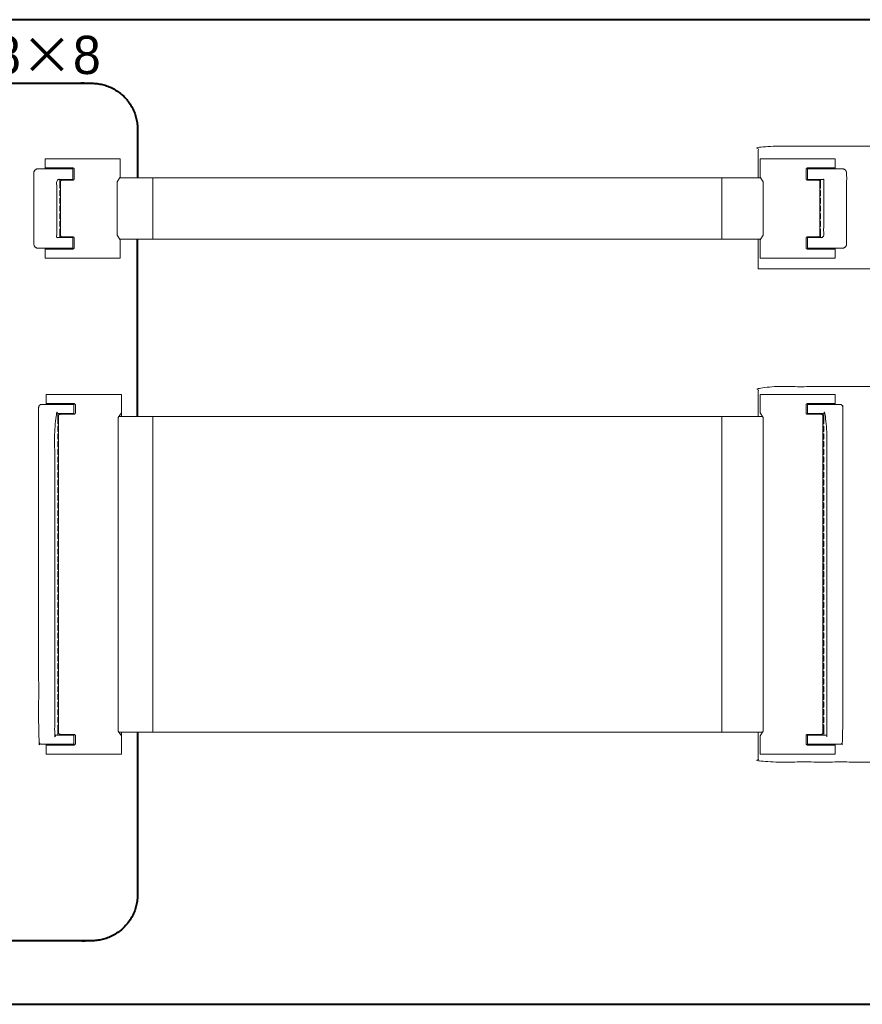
# Model space of a CAD drawing. Header units: millimetres. Extents: x -215 to 342, y -137 to 83.
# Tile 38 of 39: x 240 to 295, y -52 to 12. Entities that reach past the tile are written whole.
import ezdxf

# ---------------------------------------------------------------- set-up
doc = ezdxf.new("R2010")
doc.units = ezdxf.units.MM
doc.header["$LTSCALE"] = 10
doc.header["$MEASUREMENT"] = 0
for name, color, linetype, lineweight in [('尺寸标注', 3, 'Continuous', 20), ('细实线', 7, 'Continuous', 20), ('轮廓线', 7, 'Continuous', 40)]:
    doc.layers.add(name, color=color, linetype=linetype, lineweight=lineweight)
doc.styles.get("Standard").update_dxf_attribs({"font": 'simfang.ttf'})
doc.dimstyles.new('STANDARD_ACAD', dxfattribs={"dimtxt": 0.18, "dimasz": 0.18, "dimexe": 0.18, "dimexo": 0.0625, "dimgap": 0.09, "dimtad": 0, "dimtih": 1, "dimtoh": 1, "dimdec": 4, "dimzin": 0, "dimdsep": 46, "dimtxsty": 'Standard', "dimcen": 0.09, "dimadec": 0, "dimazin": 0, "dimtfac": 1, "dimtdec": 4, "dimtofl": 0, "dimtmove": 0, "dimatfit": 3, "dimfxl": 1, "dimtolj": 1, "dimtzin": 0, "dimarcsym": 0})

# ---------------------------------------------------------------- blocks, each defined once
blk = doc.blocks.new('*D95')
at = {"layer": 'Defpoints', "color": 0, "transparency": 16777216}
for p in [(225.087, 4.957), (222.764, 4.033)]:
    blk.add_point(p, dxfattribs=at)
at = {"layer": '尺寸标注', "color": 0, "lineweight": -2, "transparency": 16777216}
for p, q in [((227.41, 5.882), (229.733, 6.806)), ((223.926, 3.495), (223.926, 5.495)), ((222.926, 4.495), (224.926, 4.495)), ((220.441, 3.109), (218.118, 2.185))]:
    blk.add_line(p, q, dxfattribs=at)
at = {"layer": '尺寸标注', "color": 0, "transparency": 16777216}
for points in [[(227.256, 6.269), (227.564, 5.494), (225.087, 4.957)], [(220.287, 3.496), (220.595, 2.722), (222.764, 4.033)]]:
    blk.add_solid(points, dxfattribs=at)
at = {"layer": '尺寸标注', "color": 0, "transparency": 16777216, "insert": (237.328, 9.828), "char_height": 2.5, "attachment_point": 5}
blk.add_mtext('\\A1;{\\fGulim|b0|i0|c134|p0;M2.5\\fGulim|b0|i0|c0|p0;-8}×{\\fGulim|b0|i0|c134|p0;8}', dxfattribs=at)

msp = doc.modelspace()

# ---------------------------------------------------------------- linework, layer by layer
at = {"layer": '细实线'}
for points in [[(241.4, 2.415), (241.4, 2.465), (241.4, 3.065), (246.3, 3.065), (246.3, 1.865), (246.3, 1.819)], [(288.076, 1.819), (288.076, 1.865), (288.076, 3.065), (292.976, 3.065), (292.976, 2.465), (292.976, 2.415)], [(242.401, 1.14), (242.351, 1.14), (242.35, 1.715)], [(246.3, 1.865), (246.1, 1.565), (246.1, -1.935), (246.3, -2.235)], [(288.076, -2.235), (288.276, -1.935), (288.276, 1.565), (288.076, 1.865)], [(291.976, 1.14), (292.026, 1.14), (292.026, 1.715)], [(242.4, 0.64), (242.35, 0.64), (242.351, 0.99), (242.401, 0.99)], [(291.976, 0.99), (292.026, 0.99), (292.026, 0.64), (291.976, 0.64)], [(242.401, 0.14), (242.351, 0.14), (242.351, 0.49), (242.4, 0.49)], [(291.976, 0.49), (292.025, 0.49), (292.026, 0.49), (292.026, 0.14), (291.976, 0.14)], [(242.401, -0.86), (242.351, -0.86), (242.35, -0.51), (242.4, -0.51)], [(242.4, -0.36), (242.351, -0.36), (242.351, -0.01), (242.401, -0.01)], [(291.976, -0.01), (292.026, -0.01), (292.026, -0.36), (291.976, -0.36)], [(291.976, -0.51), (292.026, -0.51), (292.026, -0.86), (291.976, -0.86)], [(242.4, -1.36), (242.35, -1.36), (242.351, -1.01), (242.401, -1.01)], [(291.976, -1.01), (292.026, -1.01), (292.026, -1.36), (291.976, -1.36)], [(242.35, -2.085), (242.351, -1.51), (242.4, -1.51)], [(291.976, -1.51), (292.026, -1.51), (292.026, -2.085)], [(246.3, -2.188), (246.3, -2.235), (246.3, -3.435), (241.4, -3.435), (241.4, -2.835), (241.4, -2.785)], [(287.948, -2.188), (287.948, -4.119), (296.343, -4.119), (304.967, -11.818)], [(292.976, -2.785), (292.976, -2.835), (292.976, -3.435), (288.076, -3.435), (288.076, -2.235), (288.076, -2.188)], [(241.472, -12.975), (241.472, -12.925), (241.472, -12.325), (246.372, -12.325), (246.372, -13.525), (246.372, -13.775)], [(292.976, -35.175), (292.976, -35.225), (292.976, -35.825), (288.076, -35.825), (288.076, -34.625), (288.276, -34.325), (288.276, -13.825), (288.076, -13.525), (288.076, -12.325), (292.976, -12.325), (292.976, -12.925), (292.976, -12.975)], [(242.272, -14.25), (242.222, -14.25), (242.222, -13.575)], [(246.372, -13.525), (246.172, -13.825), (246.172, -34.325), (246.372, -34.625)], [(292.226, -13.575), (292.226, -14.25), (292.176, -14.25)], [(242.272, -14.75), (242.222, -14.75), (242.222, -14.4), (242.272, -14.4)], [(292.176, -14.4), (292.226, -14.4), (292.226, -14.75), (292.176, -14.75)], [(242.272, -15.25), (242.272, -15.25), (242.222, -15.25), (242.222, -14.9), (242.272, -14.9)], [(242.272, -15.75), (242.222, -15.75), (242.222, -15.4), (242.272, -15.4)], [(292.176, -14.9), (292.226, -14.9), (292.226, -15.25), (292.176, -15.25)], [(292.176, -15.4), (292.226, -15.4), (292.226, -15.75), (292.176, -15.75)], [(242.272, -16.25), (242.222, -16.25), (242.222, -15.9), (242.272, -15.9)], [(292.176, -15.9), (292.226, -15.9), (292.226, -16.25), (292.176, -16.25)], [(242.272, -16.75), (242.222, -16.75), (242.222, -16.4), (242.272, -16.4)], [(292.176, -16.4), (292.226, -16.4), (292.226, -16.75), (292.176, -16.75)], [(242.272, -17.25), (242.222, -17.25), (242.222, -16.9), (242.272, -16.9)], [(292.176, -16.9), (292.226, -16.9), (292.226, -17.25), (292.176, -17.25)], [(242.272, -17.75), (242.222, -17.75), (242.222, -17.4), (242.272, -17.4)], [(242.272, -18.25), (242.222, -18.25), (242.222, -17.9), (242.272, -17.9)], [(292.176, -17.4), (292.226, -17.4), (292.226, -17.75), (292.176, -17.75)], [(292.176, -17.9), (292.226, -17.9), (292.226, -18.25), (292.176, -18.25)], [(242.272, -18.75), (242.222, -18.75), (242.222, -18.4), (242.272, -18.4)], [(292.176, -18.4), (292.226, -18.4), (292.226, -18.75), (292.176, -18.75)], [(242.272, -19.25), (242.222, -19.25), (242.222, -18.9), (242.272, -18.9)], [(292.176, -18.9), (292.226, -18.9), (292.226, -19.25), (292.176, -19.25)], [(242.272, -19.75), (242.222, -19.75), (242.222, -19.4), (242.272, -19.4)], [(242.272, -20.25), (242.222, -20.25), (242.222, -19.9), (242.272, -19.9)], [(292.176, -19.4), (292.226, -19.4), (292.226, -19.75), (292.176, -19.75)], [(292.176, -19.9), (292.226, -19.9), (292.226, -20.25), (292.176, -20.25)], [(242.272, -20.75), (242.222, -20.75), (242.222, -20.4), (242.272, -20.4)], [(292.176, -20.4), (292.226, -20.4), (292.226, -20.75), (292.176, -20.75)], [(242.272, -21.25), (242.222, -21.25), (242.222, -20.9), (242.272, -20.9)], [(292.176, -20.9), (292.226, -20.9), (292.226, -21.25), (292.176, -21.25)], [(242.272, -21.75), (242.222, -21.75), (242.222, -21.4), (242.272, -21.4)], [(292.176, -21.4), (292.226, -21.4), (292.226, -21.749), (292.226, -21.75), (292.225, -21.75), (292.176, -21.75)], [(242.272, -22.25), (242.222, -22.25), (242.222, -21.9), (242.272, -21.9)], [(242.272, -22.75), (242.222, -22.75), (242.222, -22.4), (242.272, -22.4)], [(292.176, -21.9), (292.226, -21.9), (292.226, -22.25), (292.176, -22.25)], [(292.176, -22.4), (292.226, -22.4), (292.226, -22.749), (292.226, -22.75), (292.225, -22.75), (292.176, -22.75)], [(242.272, -23.25), (242.222, -23.25), (242.222, -22.9), (242.272, -22.9)], [(292.176, -22.9), (292.226, -22.9), (292.226, -23.25), (292.176, -23.25)], [(242.272, -23.75), (242.222, -23.75), (242.222, -23.4), (242.272, -23.4)], [(292.176, -23.4), (292.226, -23.4), (292.226, -23.75), (292.176, -23.75)], [(242.272, -24.25), (242.222, -24.25), (242.222, -23.9), (242.272, -23.9)], [(242.272, -24.75), (242.222, -24.75), (242.222, -24.4), (242.272, -24.4)], [(292.176, -23.9), (292.226, -23.9), (292.226, -24.25), (292.176, -24.25)], [(292.176, -24.4), (292.226, -24.4), (292.226, -24.75), (292.176, -24.75)], [(242.272, -25.25), (242.222, -25.25), (242.222, -24.9), (242.272, -24.9)], [(292.176, -24.9), (292.226, -24.9), (292.226, -25.25), (292.176, -25.25)], [(242.272, -25.75), (242.222, -25.75), (242.222, -25.4), (242.272, -25.4)], [(292.176, -25.4), (292.225, -25.4), (292.226, -25.4), (292.226, -25.749), (292.226, -25.75), (292.225, -25.75), (292.176, -25.75)], [(242.272, -26.25), (242.222, -26.25), (242.222, -25.9), (242.272, -25.9)], [(292.176, -25.9), (292.226, -25.9), (292.226, -26.25), (292.176, -26.25)], [(242.272, -26.4), (242.222, -26.4), (242.222, -26.749), (242.222, -26.75), (242.272, -26.75)], [(242.272, -27.25), (242.222, -27.25), (242.222, -26.9), (242.272, -26.9)], [(292.176, -26.4), (292.225, -26.4), (292.226, -26.4), (292.226, -26.749), (292.226, -26.75), (292.225, -26.75), (292.176, -26.75)], [(292.176, -26.9), (292.226, -26.9), (292.226, -27.25), (292.176, -27.25)], [(242.272, -27.75), (242.222, -27.75), (242.222, -27.4), (242.272, -27.4)], [(292.176, -27.4), (292.226, -27.4), (292.226, -27.75), (292.176, -27.75)], [(242.272, -28.25), (242.222, -28.25), (242.222, -27.9), (242.272, -27.9)], [(292.176, -27.9), (292.226, -27.9), (292.226, -28.25), (292.176, -28.25)], [(242.272, -28.75), (242.222, -28.75), (242.222, -28.4), (242.272, -28.4)], [(242.272, -29.25), (242.222, -29.25), (242.222, -28.9), (242.272, -28.9)], [(292.176, -28.4), (292.226, -28.4), (292.226, -28.75), (292.176, -28.75)], [(292.176, -28.9), (292.226, -28.9), (292.226, -29.25), (292.176, -29.25)], [(242.272, -29.75), (242.222, -29.75), (242.222, -29.4), (242.272, -29.4)], [(292.176, -29.4), (292.226, -29.4), (292.226, -29.75), (292.176, -29.75)], [(242.272, -30.25), (242.222, -30.25), (242.222, -29.9), (242.272, -29.9)], [(292.176, -29.9), (292.226, -29.9), (292.226, -30.25), (292.176, -30.25)], [(242.272, -30.75), (242.222, -30.75), (242.222, -30.4), (242.272, -30.4)], [(292.176, -30.4), (292.226, -30.4), (292.226, -30.75), (292.176, -30.75)], [(242.272, -31.25), (242.222, -31.25), (242.222, -30.9), (242.272, -30.9)], [(242.272, -31.75), (242.222, -31.75), (242.222, -31.4), (242.272, -31.4)], [(292.176, -30.9), (292.226, -30.9), (292.226, -31.25), (292.176, -31.25)], [(292.176, -31.4), (292.226, -31.4), (292.226, -31.75), (292.176, -31.75)], [(242.272, -32.25), (242.222, -32.25), (242.222, -31.9), (242.272, -31.9)], [(292.176, -31.9), (292.226, -31.9), (292.226, -32.25), (292.176, -32.25)], [(242.272, -32.75), (242.222, -32.75), (242.222, -32.4), (242.272, -32.4)], [(292.176, -32.4), (292.226, -32.4), (292.226, -32.75), (292.176, -32.75)], [(242.272, -33.25), (242.222, -33.25), (242.222, -32.9), (242.272, -32.9)], [(242.272, -33.75), (242.222, -33.75), (242.222, -33.4), (242.272, -33.4)], [(292.176, -32.9), (292.226, -32.9), (292.226, -33.25), (292.176, -33.25)], [(292.176, -33.4), (292.226, -33.4), (292.226, -33.75), (292.176, -33.75)], [(242.222, -34.575), (242.222, -33.9), (242.272, -33.9)], [(292.176, -33.9), (292.226, -33.9), (292.226, -34.575)], [(246.372, -34.375), (246.372, -34.625), (246.372, -35.825), (241.472, -35.825), (241.472, -35.225), (241.472, -35.175)]]:
    msp.add_lwpolyline(points, dxfattribs=at)
for points, weights, degree, knots in [([(287.948, -34.374), (287.948, -35.027), (287.948, -35.679), (287.948, -36.331), (297.283, -36.331), (306.618, -36.331), (315.954, -36.331), (316.17, -36.331), (316.384, -36.331), (316.576, -36.331), (316.644, -36.331), (316.707, -36.331), (316.988, -36.331), (317.1, -36.331), (317.1, -36.331), (317.1, -28.16), (317.1, -19.989), (317.1, -11.818), (317.1, -6.585), (317.1, -1.352), (317.1, 3.882), (317.1, 3.882), (316.988, 3.882), (316.707, 3.882), (316.644, 3.882), (316.576, 3.882), (316.384, 3.882), (316.17, 3.882), (315.954, 3.882), (306.618, 3.882), (297.283, 3.882), (287.948, 3.882), (287.948, 3.194), (287.948, 2.506), (287.948, 1.819)], [1, 1, 1, 1, 1, 1, 1, 0.927445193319, 0.88185004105, 0.863214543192, 0.856773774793, 0.853553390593, 0.853553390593, 0.902368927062, 1, 1, 1, 1, 1, 1, 1, 0.902368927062, 0.853553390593, 0.853553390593, 0.856774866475, 0.863217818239, 0.88185538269, 0.927449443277, 1, 1, 1, 1, 1, 1, 1], 3, [20.427787, 20.427787, 20.427787, 20.427787, 22.2, 22.2, 22.2, 45.160235, 45.160235, 45.160235, 45.743906, 45.743906, 45.743906, 45.945634, 45.945634, 46.731032, 46.731032, 46.731032, 68.931032, 68.931032, 68.931032, 83.149369, 83.149369, 83.149369, 83.934767, 83.934767, 84.136529, 84.136529, 84.136529, 84.720165, 84.720165, 84.720165, 107.680401, 107.680401, 107.680401, 109.548675, 109.548675, 109.548675, 109.548675]), ([(240.65, 2.115), (240.65, -0.185), (240.65, -2.485), (240.65, -2.785), (240.95, -2.785), (241.925, -2.785), (242.9, -2.785), (243.2, -2.785), (243.2, -2.785), (243.2, -2.435), (243.2, -2.085), (243.2, -2.085), (242.9, -2.085), (242.525, -2.085), (242.15, -2.085), (242.15, -0.185), (242.15, 1.715), (242.525, 1.715), (242.9, 1.715), (243.2, 1.715), (243.2, 1.715), (243.2, 2.065), (243.2, 2.415), (243.2, 2.415), (242.9, 2.415), (241.925, 2.415), (240.95, 2.415), (240.65, 2.415), (240.65, 2.115)], [1, 1, 1, 0.707106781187, 1, 1, 1, 0.707106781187, 1, 1, 1, 0.707106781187, 1, 1, 1, 1, 1, 1, 1, 0.707106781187, 1, 1, 1, 0.707106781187, 1, 1, 1, 0.707106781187, 1], 2, [2.892478, 2.892478, 2.892478, 7.492478, 7.492478, 7.963717, 7.963717, 9.913717, 9.913717, 10.384956, 10.384956, 11.084956, 11.084956, 11.556194, 11.556194, 12.306194, 12.306194, 16.106194, 16.106194, 16.856194, 16.856194, 17.327433, 17.327433, 18.027433, 18.027433, 18.498672, 18.498672, 20.448672, 20.448672, 20.919911, 20.919911, 20.919911]), ([(241.4, -2.835), (242.3, -2.835), (243.2, -2.835), (243.3, -2.835), (243.3, -2.735), (243.3, -2.435), (243.3, -2.135), (243.3, -2.035), (243.2, -2.035), (242.85, -2.035), (242.5, -2.035), (242.4, -2.035), (242.4, -1.935), (242.4, -0.185), (242.4, 1.565), (242.4, 1.665), (242.5, 1.665), (242.85, 1.665), (243.2, 1.665), (243.3, 1.665), (243.3, 1.765), (243.3, 2.065), (243.3, 2.365), (243.3, 2.465), (243.2, 2.465), (242.3, 2.465), (241.4, 2.465)], [1, 1, 1, 0.707106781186, 1, 1, 1, 0.707106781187, 1, 1, 1, 0.707106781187, 1, 1, 1, 0.707106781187, 1, 1, 1, 0.707106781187, 1, 1, 1, 0.707106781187, 1, 1, 1], 2, [-1.8, -1.8, -1.8, 0, 0, 0.15708, 0.15708, 0.75708, 0.75708, 0.914159, 0.914159, 1.614159, 1.614159, 1.771239, 1.771239, 5.271239, 5.271239, 5.428319, 5.428319, 6.128319, 6.128319, 6.285398, 6.285398, 6.885398, 6.885398, 7.042478, 7.042478, 8.842478, 8.842478, 8.842478]), ([(292.976, 2.465), (292.076, 2.465), (291.176, 2.465), (291.076, 2.465), (291.076, 2.365), (291.076, 2.065), (291.076, 1.765), (291.076, 1.665), (291.176, 1.665), (291.526, 1.665), (291.876, 1.665), (291.976, 1.665), (291.976, 1.565), (291.976, -0.185), (291.976, -1.935), (291.976, -2.035), (291.876, -2.035), (291.526, -2.035), (291.176, -2.035), (291.076, -2.035), (291.076, -2.135), (291.076, -2.435), (291.076, -2.735), (291.076, -2.835), (291.176, -2.835), (292.076, -2.835), (292.976, -2.835)], [1, 1, 1, 0.707106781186, 1, 1, 1, 0.707106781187, 1, 1, 1, 0.707106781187, 1, 1, 1, 0.707106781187, 1, 1, 1, 0.707106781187, 1, 1, 1, 0.707106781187, 1, 1, 1], 2, [-1.8, -1.8, -1.8, 0, 0, 0.15708, 0.15708, 0.75708, 0.75708, 0.914159, 0.914159, 1.614159, 1.614159, 1.771239, 1.771239, 5.271239, 5.271239, 5.428319, 5.428319, 6.128319, 6.128319, 6.285398, 6.285398, 6.885398, 6.885398, 7.042478, 7.042478, 8.842478, 8.842478, 8.842478]), ([(293.726, -2.485), (293.726, -0.185), (293.726, 2.115), (293.726, 2.415), (293.426, 2.415), (292.451, 2.415), (291.476, 2.415), (291.176, 2.415), (291.176, 2.415), (291.176, 2.065), (291.176, 1.715), (291.176, 1.715), (291.476, 1.715), (291.851, 1.715), (292.226, 1.715), (292.226, -0.185), (292.226, -2.085), (291.851, -2.085), (291.476, -2.085), (291.176, -2.085), (291.176, -2.085), (291.176, -2.435), (291.176, -2.785), (291.176, -2.785), (291.476, -2.785), (292.451, -2.785), (293.426, -2.785), (293.726, -2.785), (293.726, -2.485)], [1, 1, 1, 0.707106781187, 1, 1, 1, 0.707106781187, 1, 1, 1, 0.707106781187, 1, 1, 1, 1, 1, 1, 1, 0.707106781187, 1, 1, 1, 0.707106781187, 1, 1, 1, 0.707106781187, 1], 2, [2.892478, 2.892478, 2.892478, 7.492478, 7.492478, 7.963717, 7.963717, 9.913717, 9.913717, 10.384956, 10.384956, 11.084956, 11.084956, 11.556194, 11.556194, 12.306194, 12.306194, 16.106194, 16.106194, 16.856194, 16.856194, 17.327433, 17.327433, 18.027433, 18.027433, 18.498672, 18.498672, 20.448672, 20.448672, 20.919911, 20.919911, 20.919911]), ([(317.1, -11.818), (317.1, -11.818), (316.988, -11.818), (316.54, -11.818), (316.253, -11.818), (315.954, -11.818), (306.618, -11.818), (297.283, -11.818), (287.948, -11.818), (287.948, -12.47), (287.948, -13.123), (287.948, -13.775)], [1, 0.902368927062, 0.853553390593, 0.853553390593, 0.902368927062, 1, 1, 1, 1, 1, 1, 1], 3, [-1.570796, -1.570796, -1.570796, -1.570796, -0.785398, -0.785398, 0, 0, 0, 22.960235, 22.960235, 22.960235, 24.732101, 24.732101, 24.732101, 24.732101]), ([(240.972, -13.175), (240.972, -24.075), (240.972, -34.975), (240.972, -35.175), (241.172, -35.175), (242.122, -35.175), (243.072, -35.175), (243.272, -35.175), (243.272, -35.175), (243.272, -34.875), (243.272, -34.575), (243.272, -34.575), (243.072, -34.575), (242.547, -34.575), (242.022, -34.575), (242.022, -24.075), (242.022, -13.575), (242.547, -13.575), (243.072, -13.575), (243.272, -13.575), (243.272, -13.575), (243.272, -13.275), (243.272, -12.975), (243.272, -12.975), (243.072, -12.975), (242.122, -12.975), (241.172, -12.975), (240.972, -12.975), (240.972, -13.175)], [1, 1, 1, 0.707106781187, 1, 1, 1, 0.707106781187, 1, 1, 1, 0.707106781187, 1, 1, 1, 1, 1, 1, 1, 0.707106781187, 1, 1, 1, 0.707106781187, 1, 1, 1, 0.707106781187, 1], 2, [2.528319, 2.528319, 2.528319, 24.328319, 24.328319, 24.642478, 24.642478, 26.542478, 26.542478, 26.856637, 26.856637, 27.456637, 27.456637, 27.770796, 27.770796, 28.820796, 28.820796, 49.820796, 49.820796, 50.870796, 50.870796, 51.184956, 51.184956, 51.784956, 51.784956, 52.099115, 52.099115, 53.999115, 53.999115, 54.313274, 54.313274, 54.313274]), ([(241.472, -35.225), (242.372, -35.225), (243.272, -35.225), (243.372, -35.225), (243.372, -35.125), (243.372, -34.875), (243.372, -34.625), (243.372, -34.525), (243.272, -34.525), (242.822, -34.525), (242.372, -34.525), (242.272, -34.525), (242.272, -34.425), (242.272, -24.075), (242.272, -13.725), (242.272, -13.625), (242.372, -13.625), (242.822, -13.625), (243.272, -13.625), (243.372, -13.625), (243.372, -13.525), (243.372, -13.275), (243.372, -13.025), (243.372, -12.925), (243.272, -12.925), (242.372, -12.925), (241.472, -12.925)], [1, 1, 1, 0.707106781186, 1, 1, 1, 0.707106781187, 1, 1, 1, 0.707106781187, 1, 1, 1, 0.707106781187, 1, 1, 1, 0.707106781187, 1, 1, 1, 0.707106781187, 1, 1, 1], 2, [60.049429, 60.049429, 60.049429, 61.849429, 61.849429, 62.006508, 62.006508, 62.506508, 62.506508, 62.663588, 62.663588, 63.563588, 63.563588, 63.720668, 63.720668, 84.420668, 84.420668, 84.577747, 84.577747, 85.477747, 85.477747, 85.634827, 85.634827, 86.134827, 86.134827, 86.291907, 86.291907, 88.091907, 88.091907, 88.091907]), ([(292.976, -12.925), (292.076, -12.925), (291.176, -12.925), (291.076, -12.925), (291.076, -13.025), (291.076, -13.275), (291.076, -13.525), (291.076, -13.625), (291.176, -13.625), (291.626, -13.625), (292.076, -13.625), (292.176, -13.625), (292.176, -13.725), (292.176, -24.075), (292.176, -34.425), (292.176, -34.525), (292.076, -34.525), (291.626, -34.525), (291.176, -34.525), (291.076, -34.525), (291.076, -34.625), (291.076, -34.875), (291.076, -35.125), (291.076, -35.225), (291.176, -35.225), (292.076, -35.225), (292.976, -35.225)], [1, 1, 1, 0.707106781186, 1, 1, 1, 0.707106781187, 1, 1, 1, 0.707106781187, 1, 1, 1, 0.707106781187, 1, 1, 1, 0.707106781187, 1, 1, 1, 0.707106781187, 1, 1, 1], 2, [60.049429, 60.049429, 60.049429, 61.849429, 61.849429, 62.006508, 62.006508, 62.506508, 62.506508, 62.663588, 62.663588, 63.563588, 63.563588, 63.720668, 63.720668, 84.420668, 84.420668, 84.577747, 84.577747, 85.477747, 85.477747, 85.634827, 85.634827, 86.134827, 86.134827, 86.291907, 86.291907, 88.091907, 88.091907, 88.091907]), ([(291.376, -34.575), (291.176, -34.575), (291.176, -34.575), (291.176, -34.875), (291.176, -35.175), (291.176, -35.175), (291.376, -35.175), (292.326, -35.175), (293.276, -35.175), (293.476, -35.175), (293.476, -34.975), (293.476, -24.075), (293.476, -13.175), (293.476, -12.975), (293.276, -12.975), (292.326, -12.975), (291.376, -12.975), (291.176, -12.975), (291.176, -12.975), (291.176, -13.275), (291.176, -13.575), (291.176, -13.575), (291.376, -13.575), (291.901, -13.575), (292.426, -13.575), (292.426, -24.075), (292.426, -34.575), (292.326, -34.575), (292.226, -34.575), (292.226, -34.575), (292.225, -34.575), (291.801, -34.575), (291.376, -34.575)], [1, 0.707106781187, 1, 1, 1, 0.707106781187, 1, 1, 1, 0.707106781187, 1, 1, 1, 0.707106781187, 1, 1, 1, 0.707106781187, 1, 1, 1, 0.707106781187, 1, 1, 1, 1, 1, 1, 1, 1, 1, 1, 1], 2, [23.414159, 23.414159, 23.414159, 23.728319, 23.728319, 24.328319, 24.328319, 24.642478, 24.642478, 26.542478, 26.542478, 26.856637, 26.856637, 48.656637, 48.656637, 48.970796, 48.970796, 50.870796, 50.870796, 51.184956, 51.184956, 51.784956, 51.784956, 52.099115, 52.099115, 53.149115, 53.149115, 74.149115, 74.149115, 74.348768, 74.348768, 74.349217, 74.349217, 75.199115, 75.199115, 75.199115])]:
    msp.add_rational_spline(points, weights, degree=degree, knots=knots, dxfattribs=at)
for points in [[(246.13, 1.61), (246.13, 1.613), (246.13, 1.615)], [(248.42, 1.819), (248.42, -0.185), (248.42, -2.188)], [(285.576, 1.819), (285.576, -0.185), (285.576, -2.188)], [(288.246, 1.615), (288.246, 1.612), (288.246, 1.61)], [(242.4, 0.94), (242.375, 0.94), (242.35, 0.94)], [(242.35, 0.69), (242.375, 0.69), (242.4, 0.69)], [(242.351, 1.19), (242.376, 1.19), (242.401, 1.19)], [(291.976, 1.19), (292.001, 1.19), (292.026, 1.19)], [(242.401, 0.44), (242.376, 0.44), (242.351, 0.44)], [(242.351, 0.19), (242.376, 0.19), (242.401, 0.19)], [(242.4, -0.06), (242.375, -0.06), (242.35, -0.06)], [(242.35, -0.31), (242.375, -0.31), (242.4, -0.31)], [(242.401, -0.56), (242.376, -0.56), (242.351, -0.56)], [(242.4, -1.06), (242.375, -1.06), (242.35, -1.06)], [(242.351, -0.81), (242.376, -0.81), (242.401, -0.81)], [(242.35, -1.31), (242.375, -1.31), (242.4, -1.31)], [(242.401, -1.56), (242.376, -1.56), (242.351, -1.56)], [(292.026, -1.56), (292.001, -1.56), (291.976, -1.56)], [(246.13, -1.985), (246.13, -1.982), (246.13, -1.979)], [(288.246, -1.979), (288.246, -1.982), (288.246, -1.985)], [(248.42, -13.775), (248.42, -24.075), (248.42, -34.375)], [(285.576, -13.775), (285.576, -24.075), (285.576, -34.375)], [(242.272, -14.2), (242.247, -14.2), (242.222, -14.2)], [(242.272, -14.45), (242.247, -14.45), (242.222, -14.45)], [(242.272, -14.7), (242.247, -14.7), (242.222, -14.7)], [(288.275, -14.7), (288.276, -14.7), (288.276, -14.7)], [(292.176, -14.2), (292.201, -14.2), (292.226, -14.2)], [(292.226, -14.45), (292.201, -14.45), (292.176, -14.45)], [(292.176, -14.7), (292.201, -14.7), (292.226, -14.7)], [(242.272, -14.95), (242.247, -14.95), (242.222, -14.95)], [(242.272, -15.2), (242.247, -15.2), (242.222, -15.2)], [(292.226, -14.95), (292.201, -14.95), (292.176, -14.95)], [(292.176, -15.2), (292.201, -15.2), (292.226, -15.2)], [(242.272, -15.45), (242.247, -15.45), (242.222, -15.45)], [(242.272, -15.7), (242.247, -15.7), (242.222, -15.7)], [(242.272, -15.95), (242.247, -15.95), (242.222, -15.95)], [(288.275, -15.7), (288.276, -15.7), (288.276, -15.7)], [(292.176, -15.45), (292.201, -15.45), (292.226, -15.45)], [(292.176, -15.7), (292.201, -15.7), (292.226, -15.7)], [(292.176, -15.95), (292.201, -15.95), (292.226, -15.95)], [(242.272, -16.2), (242.247, -16.2), (242.222, -16.2)], [(242.272, -16.45), (242.247, -16.45), (242.222, -16.45)], [(242.272, -16.7), (242.247, -16.7), (242.222, -16.7)], [(288.275, -16.7), (288.276, -16.7), (288.276, -16.7)], [(292.176, -16.2), (292.201, -16.2), (292.226, -16.2)], [(292.226, -16.45), (292.201, -16.45), (292.176, -16.45)], [(292.176, -16.7), (292.201, -16.7), (292.226, -16.7)], [(242.272, -16.95), (242.247, -16.95), (242.222, -16.95)], [(242.272, -17.2), (242.247, -17.2), (242.222, -17.2)], [(292.176, -16.95), (292.201, -16.95), (292.226, -16.95)], [(292.176, -17.2), (292.201, -17.2), (292.226, -17.2)], [(242.272, -17.45), (242.247, -17.45), (242.222, -17.45)], [(242.272, -17.7), (242.247, -17.7), (242.222, -17.7)], [(242.272, -17.95), (242.247, -17.95), (242.222, -17.95)], [(288.275, -17.7), (288.276, -17.7), (288.276, -17.7)], [(292.176, -17.45), (292.201, -17.45), (292.226, -17.45)], [(292.176, -17.7), (292.201, -17.7), (292.226, -17.7)], [(292.176, -17.95), (292.201, -17.95), (292.226, -17.95)], [(242.272, -18.2), (242.247, -18.2), (242.222, -18.2)], [(242.272, -18.45), (242.247, -18.45), (242.222, -18.45)], [(292.176, -18.2), (292.201, -18.2), (292.226, -18.2)], [(292.176, -18.45), (292.201, -18.45), (292.226, -18.45)], [(242.272, -18.7), (242.247, -18.7), (242.222, -18.7)], [(242.272, -18.95), (242.247, -18.95), (242.222, -18.95)], [(242.272, -19.2), (242.247, -19.2), (242.222, -19.2)], [(288.275, -18.7), (288.276, -18.7), (288.276, -18.7)], [(292.176, -18.7), (292.201, -18.7), (292.226, -18.7)], [(292.176, -18.95), (292.201, -18.95), (292.226, -18.95)], [(292.176, -19.2), (292.201, -19.2), (292.226, -19.2)], [(242.272, -19.45), (242.247, -19.45), (242.222, -19.45)], [(242.222, -19.7), (242.247, -19.7), (242.272, -19.7)], [(288.275, -19.7), (288.276, -19.7), (288.276, -19.7)], [(292.226, -19.45), (292.201, -19.45), (292.176, -19.45)], [(292.176, -19.7), (292.201, -19.7), (292.226, -19.7)], [(242.272, -19.95), (242.247, -19.95), (242.222, -19.95)], [(242.222, -20.2), (242.247, -20.2), (242.272, -20.2)], [(242.272, -20.45), (242.247, -20.45), (242.222, -20.45)], [(292.176, -19.95), (292.201, -19.95), (292.226, -19.95)], [(292.176, -20.2), (292.201, -20.2), (292.226, -20.2)], [(292.176, -20.45), (292.201, -20.45), (292.226, -20.45)], [(242.222, -20.7), (242.247, -20.7), (242.272, -20.7)], [(242.272, -20.95), (242.247, -20.95), (242.222, -20.95)], [(242.272, -21.2), (242.247, -21.2), (242.222, -21.2)], [(288.276, -20.7), (288.276, -20.7), (288.276, -20.7)], [(292.176, -20.7), (292.201, -20.7), (292.226, -20.7)], [(292.176, -20.95), (292.201, -20.95), (292.226, -20.95)], [(292.176, -21.2), (292.201, -21.2), (292.226, -21.2)], [(242.272, -21.45), (242.247, -21.45), (242.222, -21.45)], [(242.222, -21.7), (242.247, -21.7), (242.272, -21.7)], [(292.176, -21.45), (292.201, -21.45), (292.226, -21.45)], [(292.176, -21.7), (292.201, -21.7), (292.226, -21.7)], [(242.272, -21.95), (242.247, -21.95), (242.222, -21.95)], [(242.222, -22.2), (242.247, -22.2), (242.272, -22.2)], [(242.272, -22.45), (242.247, -22.45), (242.222, -22.45)], [(292.176, -21.95), (292.201, -21.95), (292.226, -21.95)], [(292.176, -22.2), (292.201, -22.2), (292.226, -22.2)], [(292.176, -22.45), (292.201, -22.45), (292.226, -22.45)], [(242.222, -22.7), (242.247, -22.7), (242.272, -22.7)], [(242.272, -22.95), (242.247, -22.95), (242.222, -22.95)], [(292.176, -22.7), (292.201, -22.7), (292.226, -22.7)], [(292.176, -22.95), (292.201, -22.95), (292.226, -22.95)], [(242.222, -23.2), (242.247, -23.2), (242.272, -23.2)], [(242.272, -23.45), (242.247, -23.45), (242.222, -23.45)], [(242.222, -23.7), (242.247, -23.7), (242.272, -23.7)], [(292.176, -23.2), (292.201, -23.2), (292.226, -23.2)], [(292.176, -23.45), (292.201, -23.45), (292.226, -23.45)], [(292.176, -23.7), (292.201, -23.7), (292.226, -23.7)], [(242.272, -23.95), (242.247, -23.95), (242.222, -23.95)], [(242.272, -24.2), (242.247, -24.2), (242.222, -24.2)], [(292.176, -23.95), (292.201, -23.95), (292.226, -23.95)], [(292.176, -24.2), (292.201, -24.2), (292.226, -24.2)], [(242.272, -24.45), (242.247, -24.45), (242.222, -24.45)], [(242.272, -24.7), (242.247, -24.7), (242.222, -24.7)], [(242.272, -24.95), (242.247, -24.95), (242.222, -24.95)], [(292.226, -24.45), (292.201, -24.45), (292.176, -24.45)], [(292.176, -24.7), (292.201, -24.7), (292.226, -24.7)], [(292.226, -24.95), (292.201, -24.95), (292.176, -24.95)], [(242.272, -25.2), (242.247, -25.2), (242.222, -25.2)], [(242.272, -25.45), (242.247, -25.45), (242.222, -25.45)], [(242.272, -25.7), (242.247, -25.7), (242.222, -25.7)], [(292.176, -25.2), (292.201, -25.2), (292.226, -25.2)], [(292.226, -25.45), (292.201, -25.45), (292.176, -25.45)], [(292.176, -25.7), (292.201, -25.7), (292.226, -25.7)], [(242.272, -25.95), (242.247, -25.95), (242.222, -25.95)], [(242.272, -26.2), (242.247, -26.2), (242.222, -26.2)], [(292.226, -25.95), (292.201, -25.95), (292.176, -25.95)], [(292.176, -26.2), (292.201, -26.2), (292.226, -26.2)], [(242.272, -26.45), (242.247, -26.45), (242.222, -26.45)], [(242.272, -26.7), (242.247, -26.7), (242.222, -26.7)], [(242.272, -26.95), (242.247, -26.95), (242.222, -26.95)], [(292.226, -26.45), (292.201, -26.45), (292.176, -26.45)], [(292.176, -26.7), (292.201, -26.7), (292.226, -26.7)], [(292.176, -26.95), (292.201, -26.95), (292.226, -26.95)], [(242.272, -27.2), (242.247, -27.2), (242.222, -27.2)], [(242.272, -27.45), (242.247, -27.45), (242.222, -27.45)], [(292.176, -27.2), (292.201, -27.2), (292.226, -27.2)], [(292.226, -27.45), (292.201, -27.45), (292.176, -27.45)], [(242.272, -27.7), (242.247, -27.7), (242.222, -27.7)], [(242.272, -27.95), (242.247, -27.95), (242.222, -27.95)], [(242.272, -28.2), (242.247, -28.2), (242.222, -28.2)], [(292.176, -27.7), (292.201, -27.7), (292.226, -27.7)], [(292.226, -27.95), (292.201, -27.95), (292.176, -27.95)], [(292.176, -28.2), (292.201, -28.2), (292.226, -28.2)], [(242.272, -28.45), (242.247, -28.45), (242.222, -28.45)], [(242.222, -28.7), (242.247, -28.7), (242.272, -28.7)], [(292.226, -28.45), (292.201, -28.45), (292.176, -28.45)], [(292.176, -28.7), (292.201, -28.7), (292.226, -28.7)], [(242.272, -28.95), (242.247, -28.95), (242.222, -28.95)], [(242.272, -29.2), (242.247, -29.2), (242.222, -29.2)], [(242.272, -29.45), (242.247, -29.45), (242.222, -29.45)], [(292.176, -28.95), (292.201, -28.95), (292.226, -28.95)], [(292.176, -29.2), (292.201, -29.2), (292.226, -29.2)], [(292.176, -29.45), (292.201, -29.45), (292.226, -29.45)], [(242.272, -29.7), (242.247, -29.7), (242.222, -29.7)], [(242.272, -29.95), (242.247, -29.95), (242.222, -29.95)], [(242.272, -30.2), (242.247, -30.2), (242.222, -30.2)], [(292.176, -29.7), (292.201, -29.7), (292.226, -29.7)], [(292.176, -29.95), (292.201, -29.95), (292.226, -29.95)], [(292.176, -30.2), (292.201, -30.2), (292.226, -30.2)], [(242.272, -30.45), (242.247, -30.45), (242.222, -30.45)], [(242.272, -30.7), (242.247, -30.7), (242.222, -30.7)], [(292.176, -30.45), (292.201, -30.45), (292.226, -30.45)], [(292.176, -30.7), (292.201, -30.7), (292.226, -30.7)], [(242.272, -30.95), (242.247, -30.95), (242.222, -30.95)], [(242.272, -31.2), (242.247, -31.2), (242.222, -31.2)], [(242.272, -31.45), (242.247, -31.45), (242.222, -31.45)], [(292.176, -30.95), (292.201, -30.95), (292.226, -30.95)], [(292.176, -31.2), (292.201, -31.2), (292.226, -31.2)], [(292.176, -31.45), (292.201, -31.45), (292.226, -31.45)], [(242.222, -31.7), (242.247, -31.7), (242.272, -31.7)], [(242.272, -31.95), (242.247, -31.95), (242.222, -31.95)], [(292.176, -31.7), (292.201, -31.7), (292.226, -31.7)], [(292.176, -31.95), (292.201, -31.95), (292.226, -31.95)], [(242.272, -32.2), (242.247, -32.2), (242.222, -32.2)], [(242.272, -32.45), (242.247, -32.45), (242.222, -32.45)], [(242.272, -32.7), (242.247, -32.7), (242.222, -32.7)], [(292.176, -32.2), (292.201, -32.2), (292.226, -32.2)], [(292.176, -32.45), (292.201, -32.45), (292.226, -32.45)], [(292.176, -32.7), (292.201, -32.7), (292.226, -32.7)], [(242.272, -32.95), (242.247, -32.95), (242.222, -32.95)], [(242.222, -33.2), (242.247, -33.2), (242.272, -33.2)], [(292.176, -32.95), (292.201, -32.95), (292.226, -32.95)], [(292.176, -33.2), (292.201, -33.2), (292.226, -33.2)], [(242.272, -33.45), (242.247, -33.45), (242.222, -33.45)], [(242.222, -33.7), (242.247, -33.7), (242.272, -33.7)], [(242.272, -33.95), (242.247, -33.95), (242.222, -33.95)], [(292.176, -33.45), (292.201, -33.45), (292.226, -33.45)], [(292.176, -33.7), (292.201, -33.7), (292.226, -33.7)], [(292.176, -33.95), (292.201, -33.95), (292.226, -33.95)]]:
    msp.add_open_spline(points, degree=2, dxfattribs=at)
for points, knots in [([(288.107, 1.819), (286.816, 1.819), (285.576, 1.819), (279.931, 1.819), (275.331, 1.819), (269.049, 1.819), (261.191, 1.819), (255.245, 1.819), (248.42, 1.819), (247.356, 1.819), (246.27, 1.819)], [1.679579, 1.679579, 1.679579, 4.212841, 4.212841, 15.743674, 15.743674, 31.487347, 31.487347, 43.401482, 43.401482, 45.260156, 45.260156, 45.260156]), ([(288.107, -2.188), (286.816, -2.188), (285.576, -2.188), (279.931, -2.188), (275.331, -2.188), (269.049, -2.188), (261.191, -2.188), (255.245, -2.188), (248.42, -2.188), (247.356, -2.188), (246.27, -2.188)], [1.679537, 1.679537, 1.679537, 4.212841, 4.212841, 15.743674, 15.743674, 31.487347, 31.487347, 43.401482, 43.401482, 45.260119, 45.260119, 45.260119]), ([(288.246, -13.775), (286.883, -13.775), (285.576, -13.775), (279.931, -13.775), (275.331, -13.775), (269.049, -13.775), (261.191, -13.775), (255.245, -13.775), (248.42, -13.775), (247.322, -13.775), (246.201, -13.775)], [1.543092, 1.543092, 1.543092, 4.212841, 4.212841, 15.743674, 15.743674, 31.487347, 31.487347, 43.401482, 43.401482, 45.318647, 45.318647, 45.318647]), ([(288.246, -34.375), (286.883, -34.375), (285.576, -34.375), (279.931, -34.375), (275.331, -34.375), (269.049, -34.375), (261.191, -34.375), (255.245, -34.375), (248.42, -34.375), (247.322, -34.375), (246.202, -34.375)], [1.543529, 1.543529, 1.543529, 4.212841, 4.212841, 15.743674, 15.743674, 31.487347, 31.487347, 43.401482, 43.401482, 45.318427, 45.318427, 45.318427])]:
    msp.add_open_spline(points, degree=2, knots=knots, dxfattribs=at)
at = {"layer": '轮廓线'}
msp.add_lwpolyline([(316.576, 3.882), (316.576, 12.145), (85.276, 12.145), (85.276, -52.155), (316.576, -52.155), (316.576, -36.331)], dxfattribs=at)
for points, weights, knots in [([(154.426, 3.764), (154.426, 4.38), (154.426, 4.995), (154.426, 7.995), (157.426, 7.995), (200.926, 7.995), (244.426, 7.995), (247.426, 7.995), (247.426, 4.995), (247.426, 3.407), (247.426, 1.819)], [1, 1, 1, 0.707107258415, 1, 1, 1, 0.707107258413, 1, 1, 1], [-1.230968, -1.230968, -1.230968, 0, 0, 4.712387, 4.712387, 91.712388, 91.712388, 96.424775, 96.424775, 99.601312, 99.601312, 99.601312]), ([(247.426, -34.375), (247.426, -39.69), (247.426, -45.005), (247.426, -48.005), (244.426, -48.005), (200.926, -48.005), (157.426, -48.005), (154.426, -48.005), (154.426, -45.005), (154.426, -25.095), (154.426, -5.186)], [1, 1, 1, 0.707107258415, 1, 1, 1, 0.707107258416, 1, 1, 1], [-10.630021, -10.630021, -10.630021, 0, 0, 4.712387, 4.712387, 91.712388, 91.712388, 96.424775, 96.424775, 136.243808, 136.243808, 136.243808])]:
    msp.add_rational_spline(points, weights, degree=2, knots=knots, dxfattribs=at)
msp.add_open_spline([(247.426, -13.775), (247.426, -7.981), (247.426, -2.188)], degree=2, dxfattribs=at)

# ---------------------------------------------------------------- dimensions: what is measured, and where the dimension line sits
at = {"layer": '尺寸标注'}
dim = msp.add_diameter_dim_2p(p1=(222.764, 4.033), p2=(225.087, 4.957), text='{\\fGulim|b0|i0|c134|p0;M2.5\\fGulim|b0|i0|c0|p0;-8}×{\\fGulim|b0|i0|c134|p0;8}', dimstyle='STANDARD_ACAD', override={"dimtxt": 2.5, "dimasz": 2.5, "dimexo": 1, "dimgap": 0.05, "dimdec": 2, "dimzin": 12, "dimcen": 1, "dimazin": 3, "dimtdec": 2, "dimtmove": 2}, dxfattribs=at)
dim.commit()
dim.dimension.update_dxf_attribs({"geometry": '*D95', "text_midpoint": (237.328, 9.828), "dimtype": 163})

doc.saveas('drawing.dxf')
